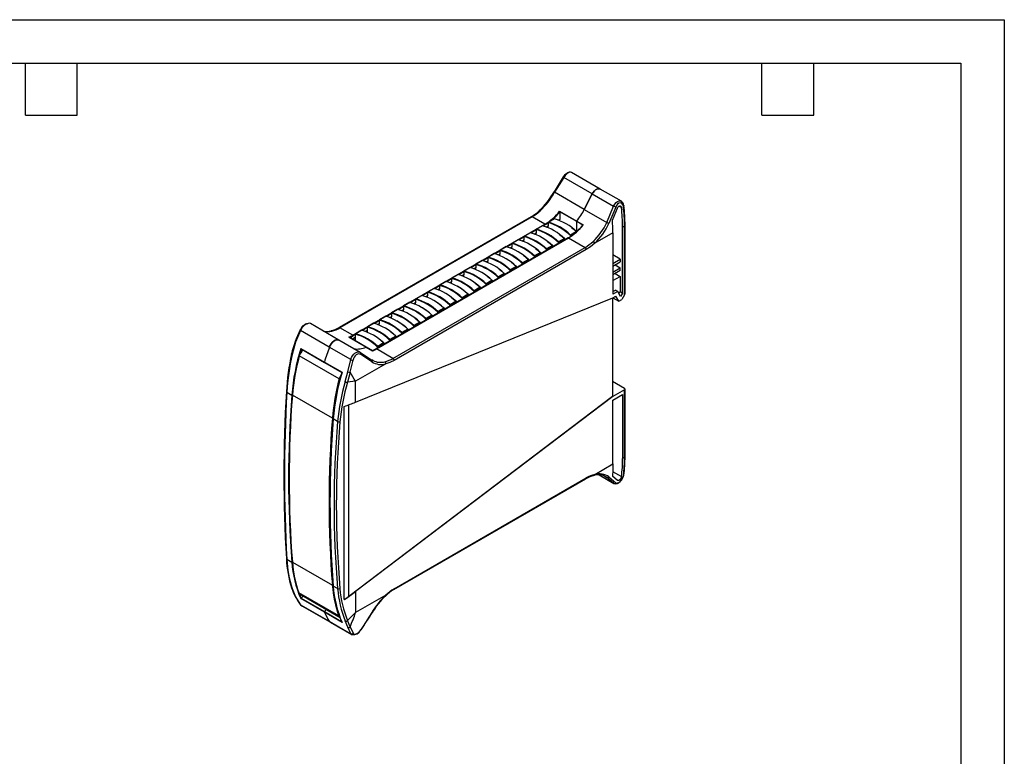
# Model space of a CAD drawing. Header units: millimetres. Extents: x 0 to 559, y 0 to 432.
# Tile 3 of 3: x 270 to 559, y 216 to 432. Entities that reach past the tile are written whole.
import ezdxf

# ---------------------------------------------------------------- set-up
doc = ezdxf.new("R2010")
doc.units = ezdxf.units.MM
doc.header["$LTSCALE"] = 2
doc.layers.add('TEXT', color=140, linetype='Continuous', lineweight=25)

msp = doc.modelspace()

# ---------------------------------------------------------------- linework, layer by layer
at = {"color": 7, "linetype": 'Continuous'}
for p, q in [((0, 431.81), (558.8, 431.81)), ((558.8, 431.81), (558.8, 0.01))]:
    msp.add_line(p, q, dxfattribs=at)
for p, q in [((440.29, 382.18), (431.93, 387)), ((429.48, 385.74), (426.78, 381.37)), ((429.62, 385.57), (426.95, 381.22)), ((438, 380.74), (429.62, 385.57)), ((435.67, 376.19), (426.95, 381.22)), ((446.53, 378.57), (440.29, 382.18)), ((435.67, 376.19), (438, 380.74)), ((438, 380.74), (435.67, 376.19)), ((438, 380.74), (444.25, 377.13)), ((428.42, 375.7), (433.48, 372.78)), ((433.43, 372.65), (428.46, 375.51)), ((428.48, 375.43), (428.48, 373.25)), ((435.67, 376.19), (442.27, 372.38)), ((442.27, 372.38), (444.25, 377.13)), ((444.87, 376.89), (442.89, 372.1)), ((443.89, 373.07), (445.37, 376.61)), ((446.55, 376.75), (445.82, 377.18)), ((420.08, 374.06), (363.76, 341.55)), ((420.33, 374.04), (364.01, 341.53)), ((424.11, 371.85), (420.33, 374.04)), ((426.93, 373.46), (425.11, 372.41)), ((426.93, 373.44), (425.18, 372.43)), ((428.48, 373.25), (428.15, 373.06)), ((433.43, 369.7), (433.43, 372.65)), ((435.21, 371.62), (433.43, 372.65)), ((433.43, 369.7), (433.43, 372.65)), ((433.48, 372.78), (435.35, 371.7)), ((367.8, 339.34), (424.11, 371.85)), ((421.52, 370.11), (420.1, 369.29)), ((421.52, 370.27), (421.52, 370.3)), ((421.52, 370.27), (421.52, 369.23)), ((423.4, 371.42), (421.58, 370.37)), ((423.39, 371.4), (421.64, 370.39)), ((424.22, 371.67), (423.64, 371.34)), ((424.61, 371.02), (425.05, 371.27)), ((425.05, 371.27), (424.61, 371.02)), ((425.05, 372.32), (425.06, 372.34)), ((425.05, 372.32), (425.05, 371.27)), ((425.05, 370.84), (425.05, 371.27)), ((433.4, 369.7), (431.65, 368.69)), ((447.46, 371.33), (446.9, 371)), ((446.9, 351.68), (446.9, 371)), ((447.46, 351.16), (447.46, 371.33)), ((447.61, 351.66), (447.61, 371.54)), ((430.97, 367.86), (374.65, 335.35)), ((374.73, 335.34), (431.04, 367.85)), ((416.33, 367.33), (414.5, 366.28)), ((416.32, 367.32), (414.57, 366.31)), ((417.98, 368.07), (416.57, 367.25)), ((417.54, 366.94), (417.98, 367.19)), ((417.98, 367.19), (417.54, 366.94)), ((417.98, 368.23), (417.99, 368.26)), ((417.98, 368.23), (417.98, 367.19)), ((417.98, 366.76), (417.98, 367.19)), ((419.86, 369.38), (418.04, 368.32)), ((419.86, 369.36), (418.1, 368.35)), ((421.08, 368.98), (421.52, 369.23)), ((421.52, 369.23), (421.08, 368.98)), ((421.52, 368.8), (421.52, 369.23)), ((429.99, 367.59), (428.1, 366.5)), ((429.87, 367.66), (428.11, 366.65)), ((429.99, 367.59), (429.99, 367.57)), ((429.99, 367.57), (429.99, 367.3)), ((430.18, 367.4), (429.99, 367.51)), ((431.04, 367.85), (435.88, 365.06)), ((433.2, 369.45), (431.63, 368.54)), ((431.63, 368.52), (431.63, 368.54)), ((431.63, 368.22), (431.63, 368.52)), ((444.03, 369.35), (438.71, 366.28)), ((444.03, 369.35), (444.03, 351.31)), ((379.57, 332.55), (435.88, 365.06)), ((436.24, 364.44), (379.92, 331.93)), ((410.91, 363.99), (409.5, 363.17)), ((410.91, 364.15), (410.91, 364.18)), ((410.91, 364.15), (410.91, 363.11)), ((412.79, 365.29), (410.97, 364.24)), ((412.79, 365.28), (411.03, 364.26)), ((414.45, 366.03), (413.03, 365.21)), ((414.01, 364.9), (414.45, 365.15)), ((414.45, 365.15), (414.01, 364.9)), ((414.45, 366.19), (414.45, 366.22)), ((414.45, 366.19), (414.45, 365.15)), ((414.45, 364.72), (414.45, 365.15)), ((426.45, 365.55), (424.56, 364.46)), ((424.56, 364.44), (424.56, 364.46)), ((424.56, 364.16), (424.56, 364.44)), ((426.33, 365.62), (424.58, 364.61)), ((426.45, 365.55), (426.45, 365.53)), ((426.45, 365.53), (426.45, 365.25)), ((426.64, 365.36), (426.45, 365.47)), ((428.09, 366.48), (428.1, 366.5)), ((428.09, 366.2), (428.09, 366.48)), ((405.72, 361.21), (403.9, 360.16)), ((405.72, 361.2), (403.96, 360.18)), ((407.38, 361.95), (405.96, 361.13)), ((406.93, 360.81), (407.38, 361.07)), ((407.38, 361.07), (406.93, 360.81)), ((407.38, 362.11), (407.38, 362.14)), ((407.38, 362.11), (407.38, 361.07)), ((407.38, 360.64), (407.38, 361.07)), ((409.26, 363.25), (407.43, 362.2)), ((409.25, 363.24), (407.5, 362.22)), ((410.47, 362.85), (410.91, 363.11)), ((410.91, 363.11), (410.47, 362.85)), ((410.91, 362.68), (410.91, 363.11)), ((419.38, 361.47), (417.49, 360.38)), ((419.26, 361.54), (417.51, 360.53)), ((419.38, 361.47), (419.38, 361.45)), ((419.38, 361.45), (419.38, 361.17)), ((419.57, 361.28), (419.38, 361.39)), ((421.02, 362.4), (421.03, 362.42)), ((421.02, 362.12), (421.02, 362.4)), ((422.92, 363.51), (421.03, 362.42)), ((422.8, 363.58), (421.04, 362.57)), ((422.92, 363.51), (422.92, 363.49)), ((422.92, 363.49), (422.92, 363.21)), ((423.1, 363.32), (422.92, 363.43)), ((446.18, 361.62), (444.03, 362.86)), ((444.03, 360.39), (446.18, 361.62)), ((446.18, 361.62), (446.18, 360.81)), ((400.31, 358.03), (400.31, 358.05)), ((400.31, 358.03), (400.31, 356.99)), ((402.18, 359.17), (400.36, 358.12)), ((402.18, 359.15), (400.43, 358.14)), ((403.84, 359.91), (402.43, 359.09)), ((403.4, 358.77), (403.84, 359.03)), ((403.84, 359.03), (403.4, 358.77)), ((403.84, 360.07), (403.84, 360.09)), ((403.84, 360.07), (403.84, 359.03)), ((403.84, 358.6), (403.84, 359.03)), ((413.95, 358.31), (413.96, 358.34)), ((413.95, 358.04), (413.95, 358.31)), ((415.84, 359.43), (413.96, 358.34)), ((415.73, 359.5), (413.97, 358.49)), ((415.84, 359.43), (415.85, 359.41)), ((415.85, 359.41), (415.85, 359.13)), ((416.03, 359.24), (415.85, 359.35)), ((417.49, 360.36), (417.49, 360.38)), ((417.49, 360.08), (417.49, 360.36)), ((444.03, 359.57), (446.18, 360.81)), ((444.03, 357.85), (446.18, 359.09)), ((446.18, 358.27), (444.03, 357.04)), ((444.69, 359.95), (446.18, 359.09)), ((446.18, 358.27), (446.18, 359.09)), ((395.11, 355.09), (393.29, 354.04)), ((396.77, 355.82), (395.36, 355.01)), ((396.77, 355.99), (396.77, 356.01)), ((396.77, 355.99), (396.77, 354.95)), ((398.65, 357.13), (396.83, 356.08)), ((398.65, 357.11), (396.89, 356.1)), ((400.31, 357.86), (398.89, 357.05)), ((399.86, 356.73), (400.31, 356.99)), ((400.31, 356.99), (399.86, 356.73)), ((400.31, 356.55), (400.31, 356.99)), ((408.77, 355.35), (406.88, 354.26)), ((408.65, 355.42), (406.9, 354.4)), ((408.77, 355.35), (408.78, 355.33)), ((408.78, 355.33), (408.78, 355.05)), ((408.96, 355.16), (408.78, 355.26)), ((412.31, 357.39), (410.42, 356.3)), ((410.42, 356.27), (410.42, 356.3)), ((410.42, 356), (410.42, 356.27)), ((412.19, 357.46), (410.44, 356.45)), ((412.31, 357.39), (412.31, 357.37)), ((412.31, 357.37), (412.31, 357.09)), ((412.5, 357.2), (412.31, 357.3)), ((444.03, 355.32), (446.18, 356.56)), ((444.69, 357.42), (446.18, 356.56)), ((446.18, 356.56), (446.18, 352.1)), ((391.58, 353.05), (389.76, 352)), ((391.57, 353.03), (389.82, 352.02)), ((393.23, 353.78), (391.82, 352.97)), ((392.79, 352.65), (393.23, 352.9)), ((393.23, 352.9), (392.79, 352.65)), ((393.23, 353.95), (393.24, 353.97)), ((393.23, 353.95), (393.23, 352.9)), ((393.23, 352.47), (393.23, 352.9)), ((395.11, 355.07), (393.36, 354.06)), ((396.33, 354.69), (396.77, 354.95)), ((396.77, 354.95), (396.33, 354.69)), ((396.77, 354.51), (396.77, 354.95)), ((405.24, 353.31), (403.35, 352.22)), ((403.35, 352.19), (403.35, 352.22)), ((405.12, 353.38), (403.37, 352.36)), ((405.24, 353.31), (405.24, 353.29)), ((405.24, 353.29), (405.24, 353.01)), ((405.43, 353.12), (405.24, 353.22)), ((406.88, 354.23), (406.88, 354.26)), ((406.88, 353.96), (406.88, 354.23)), ((444.03, 352.14), (444.77, 352.56)), ((445.49, 352.15), (444.77, 352.56)), ((368.62, 319.7), (444.03, 350.24)), ((386.16, 349.7), (384.75, 348.88)), ((386.16, 349.86), (386.17, 349.89)), ((386.16, 349.86), (386.16, 348.82)), ((388.04, 351.01), (386.22, 349.96)), ((388.04, 350.99), (386.29, 349.98)), ((389.7, 351.74), (388.29, 350.93)), ((389.26, 350.61), (389.7, 350.86)), ((389.7, 350.86), (389.26, 350.61)), ((389.7, 351.91), (389.7, 351.93)), ((389.7, 351.91), (389.7, 350.86)), ((389.7, 350.43), (389.7, 350.86)), ((401.7, 351.27), (399.81, 350.18)), ((399.81, 350.15), (399.81, 350.18)), ((399.81, 349.87), (399.81, 350.15)), ((401.58, 351.34), (399.83, 350.32)), ((401.7, 351.27), (401.71, 351.24)), ((401.71, 351.24), (401.71, 350.97)), ((401.89, 351.07), (401.71, 351.18)), ((403.35, 351.91), (403.35, 352.19)), ((443.96, 350.22), (443.96, 321.38)), ((445.49, 352.15), (444.03, 351.31)), ((444.03, 350.24), (444.92, 350.75)), ((444.05, 350.25), (445.74, 349.27)), ((445.74, 349.27), (444.92, 350.75)), ((446.31, 350.67), (445.49, 352.15)), ((445.74, 349.27), (446.68, 349.82)), ((445.84, 351.52), (446.18, 352.1)), ((446.18, 352.1), (446.9, 351.68)), ((446.9, 351.68), (446.31, 350.67)), ((447.46, 351.16), (446.68, 349.82)), ((380.97, 346.92), (379.15, 345.87)), ((380.97, 346.91), (379.21, 345.9)), ((382.63, 347.66), (381.21, 346.84)), ((382.19, 346.53), (382.63, 346.78)), ((382.63, 346.78), (382.19, 346.53)), ((382.63, 347.82), (382.63, 347.85)), ((382.63, 347.82), (382.63, 346.78)), ((382.63, 346.35), (382.63, 346.78)), ((384.51, 348.97), (382.69, 347.91)), ((384.5, 348.95), (382.75, 347.94)), ((385.72, 348.57), (386.16, 348.82)), ((386.16, 348.82), (385.72, 348.57)), ((386.16, 348.39), (386.16, 348.82)), ((394.63, 347.18), (392.74, 346.09)), ((394.51, 347.25), (392.76, 346.24)), ((394.63, 347.18), (394.63, 347.16)), ((394.63, 347.16), (394.63, 346.89)), ((394.82, 346.99), (394.63, 347.1)), ((396.27, 348.11), (396.28, 348.13)), ((396.27, 347.83), (396.27, 348.11)), ((398.17, 349.23), (396.28, 348.13)), ((398.05, 349.29), (396.29, 348.28)), ((398.17, 349.23), (398.17, 349.2)), ((398.17, 349.2), (398.17, 348.93)), ((398.36, 349.03), (398.17, 349.14)), ((375.56, 343.58), (374.14, 342.76)), ((375.56, 343.74), (375.56, 343.77)), ((375.56, 343.74), (375.56, 342.7)), ((377.44, 344.88), (375.61, 343.83)), ((377.43, 344.87), (375.68, 343.85)), ((379.09, 345.62), (377.68, 344.8)), ((378.65, 344.49), (379.09, 344.74)), ((379.09, 344.74), (378.65, 344.49)), ((379.09, 345.78), (379.09, 345.81)), ((379.09, 345.78), (379.09, 344.74)), ((379.09, 344.31), (379.09, 344.74)), ((389.2, 344.03), (389.21, 344.05)), ((389.2, 343.75), (389.2, 344.03)), ((391.1, 345.14), (389.21, 344.05)), ((390.98, 345.21), (389.22, 344.2)), ((391.1, 345.14), (391.1, 345.12)), ((391.1, 345.12), (391.1, 344.84)), ((391.28, 344.95), (391.1, 345.06)), ((392.74, 346.07), (392.74, 346.09)), ((392.74, 345.79), (392.74, 346.07)), ((352.43, 341.04), (352.35, 340.88)), ((352.57, 340.84), (352.48, 340.66)), ((360.9, 335.8), (352.48, 340.66)), ((355.34, 342.72), (355.09, 342.81)), ((363.71, 337.9), (355.34, 342.73)), ((367.8, 339.34), (364.01, 341.53)), ((370.36, 340.8), (368.54, 339.75)), ((370.36, 340.78), (368.61, 339.77)), ((372.02, 341.54), (370.61, 340.72)), ((371.58, 340.4), (372.02, 340.66)), ((372.02, 340.66), (371.58, 340.4)), ((372.02, 341.7), (372.02, 341.73)), ((372.02, 341.7), (372.02, 340.66)), ((372.02, 340.66), (372.02, 340.23)), ((373.9, 342.84), (372.08, 341.79)), ((373.9, 342.83), (372.14, 341.81)), ((375.11, 342.44), (375.56, 342.7)), ((375.56, 342.7), (375.11, 342.44)), ((375.56, 342.27), (375.56, 342.7)), ((384.02, 341.06), (382.14, 339.97)), ((383.91, 341.13), (382.15, 340.12)), ((384.02, 341.06), (384.03, 341.04)), ((384.03, 341.04), (384.03, 340.76)), ((384.21, 340.87), (384.03, 340.98)), ((387.56, 343.1), (385.67, 342.01)), ((385.67, 341.99), (385.67, 342.01)), ((385.67, 341.71), (385.67, 341.99)), ((387.44, 343.17), (385.69, 342.16)), ((387.56, 343.1), (387.56, 343.08)), ((387.56, 343.08), (387.56, 342.8)), ((387.75, 342.91), (387.56, 343.02)), ((369.96, 334.29), (363.71, 337.9)), ((366.62, 338.76), (371.68, 335.84)), ((371.74, 335.84), (366.74, 338.72)), ((368.49, 338.62), (367.7, 338.17)), ((367.74, 338.15), (367.77, 338.21)), ((368.49, 338.62), (367.77, 338.21)), ((368.49, 339.5), (367.9, 339.16)), ((368.49, 339.66), (368.49, 339.68)), ((368.49, 339.66), (368.49, 338.62)), ((368.49, 338.62), (368.49, 337.72)), ((380.49, 339.02), (378.6, 337.93)), ((378.6, 337.9), (378.6, 337.93)), ((378.6, 337.63), (378.6, 337.9)), ((380.37, 339.09), (378.62, 338.08)), ((380.49, 339.02), (380.49, 339)), ((380.49, 339), (380.49, 338.72)), ((380.68, 338.83), (380.49, 338.94)), ((382.13, 339.95), (382.14, 339.97)), ((382.13, 339.67), (382.13, 339.95)), ((352.69, 335.28), (352.24, 333.71)), ((352.53, 335.47), (359.46, 331.47)), ((352.65, 335.3), (359.48, 331.35)), ((367.21, 332.16), (360.9, 335.8)), ((371.68, 335.84), (373.55, 334.76)), ((373.55, 334.79), (371.74, 335.84)), ((379.57, 332.55), (374.73, 335.34)), ((375.06, 335.89), (376.95, 336.98)), ((375.06, 335.89), (375.06, 335.86)), ((375.06, 335.59), (375.06, 335.86)), ((376.83, 337.05), (375.08, 336.04)), ((376.96, 336.96), (376.95, 336.98)), ((376.96, 336.96), (376.96, 336.68)), ((377.14, 336.79), (376.96, 336.89)), ((363.8, 326.51), (352.09, 333.27)), ((366.34, 328.6), (367.21, 332.16)), ((367.01, 328.46), (367.87, 332.01)), ((369.62, 334.41), (370.01, 334.26)), ((370.01, 334.26), (373.28, 332.13)), ((373.37, 331.53), (370.1, 333.7)), ((373.8, 331.84), (373.34, 332.08)), ((359.46, 331.47), (364.66, 328.47)), ((359.48, 331.35), (364.58, 328.41)), ((377.45, 330.91), (368.62, 325.82)), ((365.57, 325.72), (366.34, 328.6)), ((367.01, 328.46), (366.23, 325.55)), ((368.62, 325.82), (366.23, 325.55)), ((368.62, 319.7), (368.62, 325.82)), ((447.46, 323.73), (443.96, 325.75)), ((447.61, 303.76), (447.61, 323.52)), ((348.45, 322.63), (349.91, 321.79)), ((361.79, 315), (350.08, 321.76)), ((443.96, 321.38), (366.63, 262.78)), ((444.03, 321.34), (368.62, 264.19)), ((443.96, 321.38), (444.03, 321.34)), ((447.46, 323.32), (444.03, 321.34)), ((444.03, 320.28), (446.9, 321.93)), ((446.9, 321.93), (446.9, 303.23)), ((447.46, 303.56), (447.46, 323.32)), ((365.28, 261.82), (365.28, 318.47)), ((366.63, 262.78), (366.63, 318.94)), ((444.03, 301.58), (444.03, 320.28)), ((363.34, 314.04), (362.04, 314.79)), ((447.46, 303.56), (446.9, 303.23)), ((438.71, 298.51), (444.03, 301.58)), ((379.92, 264.98), (436.24, 297.49)), ((440, 298.38), (444.33, 295.89)), ((440.02, 298.38), (444.25, 295.94)), ((441.44, 298.08), (442.27, 297.6)), ((441.81, 297.92), (441.68, 297.99)), ((444.25, 295.94), (442.27, 297.6)), ((442.89, 297.78), (444.87, 296.09)), ((445.37, 296.79), (443.89, 298.03)), ((443.97, 299.37), (446.55, 297.88)), ((379.82, 264.75), (436.13, 297.26)), ((444.25, 295.94), (444.34, 295.91)), ((444.34, 295.91), (444.46, 295.86)), ((348.45, 273.64), (349.91, 272.8)), ((350.08, 272.78), (361.79, 266.02)), ((361.99, 265.86), (362.04, 265.4)), ((363.34, 265.05), (362.04, 265.8)), ((363.72, 257.04), (352.01, 263.8)), ((352.16, 263.53), (352.18, 263.49)), ((352.33, 263.39), (364.04, 256.63)), ((352.69, 262.27), (353.25, 262.86)), ((368.62, 264.19), (368.62, 258.04)), ((377.45, 263.14), (368.62, 258.04)), ((352.39, 260.42), (352.49, 260.3)), ((352.48, 260.34), (360.9, 255.48)), ((352.48, 260.34), (352.57, 260.23)), ((352.49, 260.3), (353, 259.94)), ((352.49, 260.3), (352.57, 260.23)), ((359.46, 258.14), (352.53, 262.14)), ((352.57, 260.23), (352.85, 260.02)), ((352.69, 262.27), (359.52, 258.33)), ((352.84, 260.01), (361.21, 255.18)), ((364.66, 255.14), (359.46, 258.14)), ((359.52, 258.33), (360.07, 258.92)), ((360.07, 258.92), (359.52, 258.33)), ((359.52, 258.33), (364.49, 255.46)), ((368.62, 258.04), (366.23, 255.7)), ((373.37, 258.02), (370.1, 252.95)), ((360.9, 255.48), (367.21, 251.84)), ((361.21, 255.18), (367.46, 251.57)), ((366.34, 253.73), (365.57, 255.58)), ((367.01, 253.85), (366.23, 255.7)), ((367.21, 251.84), (366.34, 253.73)), ((367.01, 253.85), (367.87, 251.95)), ((367.57, 251.54), (367.46, 251.58))]:
    msp.add_line(p, q)
at = {"flags": 128}
for points in [[(431.93, 387), (431.58, 387.12), (431.26, 387.11), (430.79, 386.96), (430.2, 386.56), (429.84, 386.21), (429.48, 385.74)], [(431.92, 386.98), (431.8, 387.06), (431.42, 387.07), (430.96, 386.9), (430.52, 386.6), (430.06, 386.15), (429.62, 385.57)], [(426.95, 381.22), (426.83, 381.31), (426.78, 381.36), (426.8, 381.37)], [(438, 380.74), (438.27, 381.2), (438.61, 381.6), (438.97, 381.93), (439.35, 382.15), (439.72, 382.27), (440.06, 382.26), (440.29, 382.18)], [(440.29, 382.18), (440.06, 382.26), (439.72, 382.27), (439.35, 382.15), (438.97, 381.93), (438.61, 381.6), (438.27, 381.2), (438, 380.74)], [(444.25, 377.13), (444.59, 377.76), (445, 378.23), (445.43, 378.54), (445.89, 378.69), (446.35, 378.65), (446.54, 378.54)], [(422.7, 375.8), (422.58, 375.85), (422.48, 375.85), (422.47, 375.83)], [(428.48, 375.43), (428.47, 375.5), (428.46, 375.51)], [(447.11, 377.14), (447, 377.56), (446.79, 377.88), (446.49, 378.07), (446.14, 378.11), (445.77, 378), (445.41, 377.74), (445.1, 377.35), (444.87, 376.89)], [(445.37, 376.61), (445.5, 376.87), (445.66, 377.06), (445.85, 377.19), (446.05, 377.26), (446.22, 377.24), (446.39, 377.14), (446.47, 377.03), (446.55, 376.75)], [(447.25, 377.34), (447.26, 377.33), (447.22, 377.23), (447.11, 377.14)], [(426.93, 373.46), (426.93, 373.45), (426.93, 373.44), (426.93, 373.44)], [(423.4, 371.41), (423.4, 371.41), (423.39, 371.4), (423.39, 371.4)], [(425.05, 372.2), (424.77, 372.01), (424.22, 371.67)], [(431.95, 370.92), (432.72, 370.32), (433.43, 369.7)], [(416.33, 367.33), (416.32, 367.33), (416.32, 367.32), (416.32, 367.32)], [(419.86, 369.37), (419.86, 369.37), (419.86, 369.36), (419.86, 369.36)], [(424.88, 366.83), (425.65, 366.23), (426.36, 365.62)], [(428.42, 368.88), (429.18, 368.27), (429.89, 367.66)], [(412.79, 365.29), (412.79, 365.29), (412.79, 365.28), (412.79, 365.28)], [(421.35, 364.79), (422.11, 364.19), (422.82, 363.58)], [(438.71, 366.28), (437.49, 365.27), (436.24, 364.44)], [(405.72, 361.21), (405.72, 361.21), (405.72, 361.2), (405.72, 361.2)], [(409.26, 363.25), (409.25, 363.25), (409.25, 363.24), (409.25, 363.24)], [(417.81, 362.75), (418.58, 362.15), (419.29, 361.54)], [(402.18, 359.17), (402.18, 359.16), (402.18, 359.15), (402.18, 359.15)], [(410.74, 358.67), (411.5, 358.07), (412.21, 357.46)], [(414.28, 360.71), (415.04, 360.11), (415.75, 359.5)], [(395.11, 355.09), (395.11, 355.08), (395.11, 355.07), (395.11, 355.07)], [(398.65, 357.13), (398.65, 357.12), (398.65, 357.11), (398.65, 357.11)], [(407.21, 356.63), (407.97, 356.03), (408.68, 355.41)], [(391.58, 353.05), (391.58, 353.04), (391.57, 353.03), (391.57, 353.03)], [(403.67, 354.59), (404.43, 353.99), (405.14, 353.37)], [(388.04, 351), (388.04, 351), (388.04, 350.99), (388.04, 350.99)], [(396.6, 350.51), (397.36, 349.91), (398.07, 349.29)], [(447.46, 351.16), (447.57, 351.4), (447.61, 351.66)], [(380.97, 346.92), (380.97, 346.92), (380.97, 346.91), (380.97, 346.91)], [(384.51, 348.96), (384.5, 348.96), (384.5, 348.95), (384.5, 348.95)], [(377.44, 344.88), (377.43, 344.88), (377.43, 344.87), (377.43, 344.87)], [(385.99, 344.38), (386.76, 343.78), (387.47, 343.17)], [(352.48, 340.66), (351.02, 337.26), (349.99, 333.66)], [(352.48, 340.66), (352.37, 340.77), (352.34, 340.85), (352.37, 340.9)], [(352.44, 341.03), (352.43, 340.99), (352.48, 340.92), (352.57, 340.84)], [(370.37, 340.8), (370.36, 340.8), (370.36, 340.79), (370.36, 340.78)], [(373.9, 342.84), (373.9, 342.84), (373.9, 342.83), (373.9, 342.83)], [(360.9, 335.8), (361.14, 336.33), (361.46, 336.83), (361.83, 337.27), (362.23, 337.63), (362.65, 337.87), (363.06, 338), (363.43, 338), (363.71, 337.9)], [(363.71, 337.9), (363.43, 338), (363.06, 338), (362.65, 337.87), (362.23, 337.63), (361.83, 337.27), (361.46, 336.83), (361.14, 336.33), (360.9, 335.8)], [(361.64, 340.55), (361.5, 340.59), (361.43, 340.58)], [(378.92, 340.3), (379.68, 339.7), (380.39, 339.09)], [(374.65, 335.35), (374.23, 335.12), (373.47, 334.76)], [(349.99, 333.66), (349.87, 333.74), (349.83, 333.82), (349.84, 333.83)], [(367.21, 332.16), (367.44, 332.8), (367.74, 333.33), (368.07, 333.75), (368.41, 334.06), (368.81, 334.3), (369.22, 334.42), (369.62, 334.41)], [(370.1, 333.7), (369.81, 333.82), (369.48, 333.84), (369.14, 333.75), (368.8, 333.55), (368.49, 333.26), (368.23, 332.89), (368.01, 332.46), (367.87, 332.01)], [(373.5, 332), (373.59, 331.94), (373.7, 331.89)], [(359.46, 331.47), (359.45, 331.42), (359.46, 331.38), (359.48, 331.35), (359.52, 331.34)], [(379.92, 331.93), (378.67, 331.32), (377.45, 330.91)], [(364.66, 328.47), (364.61, 328.44), (364.59, 328.43), (364.58, 328.42), (364.58, 328.41), (364.59, 328.41), (364.61, 328.41)], [(348.32, 322.83), (348.32, 322.77), (348.37, 322.7), (348.45, 322.63)], [(362.04, 314.79), (362.02, 314.8), (362.01, 314.82), (362, 314.83), (361.99, 314.85), (362, 314.86), (362.01, 314.88), (362.02, 314.89), (362.04, 314.9)], [(444.03, 301.58), (444, 299.78), (443.89, 298.03)], [(442.27, 297.6), (441.99, 297.81), (441.81, 297.92)], [(444.43, 295.84), (444.91, 295.77), (445.36, 295.88), (445.74, 296.09), (446.04, 296.31), (446.62, 296.92), (447, 297.53), (447.16, 297.92), (447.26, 298.34)], [(444.87, 296.09), (445.1, 296), (445.41, 296.03), (445.77, 296.2), (446.14, 296.49), (446.49, 296.86), (446.79, 297.29), (447, 297.73), (447.11, 298.15)], [(446.55, 297.88), (446.49, 297.63), (446.35, 297.37), (446.17, 297.12), (445.96, 296.92), (445.74, 296.79), (445.55, 296.74), (445.4, 296.77), (445.37, 296.79)], [(447.11, 298.15), (447.22, 298.25), (447.25, 298.34)], [(349.99, 265.07), (349.87, 265.18), (349.86, 265.24)], [(349.99, 265.07), (351.02, 262.65), (352.48, 260.34)], [(352.18, 263.49), (352.2, 263.43), (352.69, 262.27)], [(377.43, 262.98), (377.46, 263.03), (377.45, 263.14)], [(352.39, 260.42), (352.39, 260.42), (352.48, 260.34)], [(373.37, 258.02), (373.44, 258), (373.43, 258.01)], [(361.21, 255.18), (361.14, 255.22), (360.9, 255.48)], [(360.9, 255.48), (361.14, 255.22), (361.21, 255.18)], [(367.46, 251.58), (367.44, 251.59), (367.21, 251.84)], [(367.87, 251.95), (368.01, 251.77), (368.23, 251.68), (368.5, 251.68), (368.8, 251.78), (369.14, 251.97), (369.48, 252.24), (369.81, 252.57), (370.1, 252.95)], [(370.1, 252.95), (370.16, 252.93), (370.16, 252.94)]]:
    msp.add_lwpolyline(points, dxfattribs=at)
for centre, radius, start, end in [((429.73, 385.81), 0.26, 195.8459, 245.3911), ((406.23, 392.96), 23.6, 313.473, 330.578), ((406.42, 392.91), 23.62, 313.5852, 330.3421), ((445.67, 377.23), 1.59, 3.9858, 57.6049), ((413.09, 385.96), 13.8, 300.4113, 312.7853), ((413.38, 385.87), 13.72, 300.3968, 312.7728), ((416, 385.28), 15.69, 301.1365, 322.3626), ((414.85, 386.35), 17.46, 309.7746, 321.2915), ((429.24, 375.77), 0.819, 185.0717, 198.5775), ((417.39, 385.53), 20.53, 321.6062, 332.922), ((417.39, 385.53), 20.53, 321.6062, 332.922), ((399.15, 259.62), 125.87, 68.7026, 69.0049), ((396.71, 370.91), 50.18, 0.112, 6.6919), ((397.23, 371.23), 50.23, 0.1142, 6.7593), ((397.38, 371.44), 50.23, 0.1142, 6.7571), ((420.18, 373.83), 0.251, 54.3824, 114.3071), ((425.18, 372.29), 0.137, 93.6674, 159.238), ((420.84, 357.44), 15.6, 46.1454, 73.8599), ((422.59, 358.45), 15.6, 46.1454, 73.8599), ((433.66, 372.64), 0.23, 140.534, 177.3798), ((433.66, 372.64), 0.23, 140.534, 177.3798), ((395.54, 369.31), 48.49, 0.0496, 4.4429), ((421.65, 370.25), 0.137, 93.6674, 159.238), ((417.29, 355.36), 15.5, 45.8285, 74.1769), ((417.3, 355.4), 15.6, 46.1454, 73.8599), ((419.06, 356.41), 15.6, 46.1454, 73.8599), ((423.99, 371.66), 0.231, 2.6055, 57.3945), ((420.83, 357.4), 15.5, 45.8285, 74.1769), ((422.79, 381.3), 15.78, 301.09, 321.8428), ((422.93, 381.28), 15.69, 301.1365, 322.3626), ((435.39, 371.47), 0.232, 98.9623, 140.8446), ((426.79, 379.32), 16.96, 312.5532, 335.8523), ((426.58, 379.4), 17.86, 312.7609, 335.8959), ((447.37, 383.09), 11.87, 244.5092, 247.7991), ((447.37, 371.55), 0.24, 292.7377, 355.9567), ((411.99, 352.33), 15.6, 46.1454, 73.8599), ((413.76, 353.32), 15.5, 45.8285, 74.1769), ((418.11, 368.21), 0.137, 93.6674, 159.238), ((413.77, 353.36), 15.6, 46.1454, 73.8599), ((415.52, 354.37), 15.6, 46.1454, 73.8599), ((427.25, 366.67), 0.868, 348.6721, 358.4702), ((429.86, 367.51), 0.148, 32.3112, 87.6382), ((431, 367.79), 0.0754, 54.3818, 114.314), ((430.78, 368.72), 0.868, 348.6721, 358.4702), ((428.94, 376.89), 13.72, 300.3968, 312.7728), ((437.71, 365.9), 1.07, 20.8923, 59.153), ((411.04, 364.13), 0.137, 93.6674, 159.238), ((406.68, 349.23), 15.5, 45.8285, 74.1769), ((406.7, 349.28), 15.6, 46.1454, 73.8599), ((408.45, 350.29), 15.6, 46.1454, 73.8599), ((414.58, 366.17), 0.137, 93.6674, 159.238), ((410.22, 351.28), 15.5, 45.8285, 74.1769), ((410.23, 351.32), 15.6, 46.1454, 73.8599), ((423.71, 364.63), 0.868, 348.6721, 358.4702), ((426.33, 365.47), 0.148, 32.3112, 87.6382), ((435.47, 364.41), 0.768, 2.6055, 57.3945), ((401.38, 346.21), 15.6, 46.1454, 73.8599), ((407.51, 362.09), 0.137, 93.6674, 159.238), ((403.15, 347.19), 15.5, 45.8285, 74.1769), ((403.16, 347.23), 15.6, 46.1454, 73.8599), ((404.91, 348.25), 15.6, 46.1454, 73.8599), ((419.25, 361.39), 0.148, 32.3112, 87.6382), ((420.17, 362.59), 0.868, 348.6721, 358.4702), ((422.79, 363.43), 0.148, 32.3112, 87.6382), ((400.44, 358), 0.142, 94.9623, 157.9431), ((396.08, 343.11), 15.5, 45.8285, 74.1769), ((396.09, 343.15), 15.6, 46.1454, 73.8599), ((397.84, 344.16), 15.6, 46.1454, 73.8599), ((403.97, 360.05), 0.137, 93.6674, 159.238), ((399.61, 345.15), 15.5, 45.8285, 74.1769), ((399.62, 345.19), 15.6, 46.1454, 73.8599), ((413.1, 358.51), 0.868, 348.6721, 358.4702), ((415.72, 359.35), 0.148, 32.3112, 87.6382), ((416.64, 360.55), 0.868, 348.6721, 358.4702), ((396.9, 355.96), 0.142, 94.9623, 157.9431), ((392.54, 341.07), 15.5, 45.8285, 74.1769), ((392.55, 341.11), 15.6, 46.1454, 73.8599), ((394.31, 342.12), 15.6, 46.1454, 73.8599), ((408.65, 355.27), 0.148, 32.3112, 87.6382), ((409.57, 356.47), 0.868, 348.6721, 358.4702), ((412.18, 357.31), 0.148, 32.3112, 87.6382), ((387.24, 338.04), 15.6, 46.1454, 73.8599), ((389.01, 339.03), 15.5, 45.8285, 74.1769), ((393.36, 353.92), 0.137, 93.6674, 159.238), ((389.02, 339.07), 15.6, 46.1454, 73.8599), ((390.77, 340.08), 15.6, 46.1454, 73.8599), ((388.97, 337.52), 18.72, 47.5286, 59.7831), ((402.5, 352.39), 0.868, 348.6721, 358.4702), ((405.11, 353.23), 0.148, 32.3112, 87.6382), ((406.03, 354.43), 0.868, 348.6721, 358.4702), ((381.94, 334.95), 15.5, 45.8285, 74.1769), ((386.3, 349.84), 0.142, 94.9623, 157.9431), ((381.95, 334.99), 15.6, 46.1454, 73.8599), ((383.7, 336), 15.6, 46.1454, 73.8599), ((389.83, 351.88), 0.137, 93.6674, 159.238), ((385.47, 336.99), 15.5, 45.8285, 74.1769), ((385.48, 337.03), 15.6, 46.1454, 73.8599), ((381.9, 333.45), 18.72, 47.5279, 59.8015), ((398.96, 350.35), 0.868, 348.6721, 358.4702), ((401.58, 351.19), 0.148, 32.3112, 87.6382), ((376.63, 331.92), 15.6, 46.1454, 73.8599), ((382.76, 347.8), 0.142, 94.9623, 157.9431), ((378.4, 332.91), 15.5, 45.8285, 74.1769), ((378.41, 332.95), 15.6, 46.1454, 73.8599), ((380.17, 333.96), 15.6, 46.1454, 73.8599), ((378.36, 331.4), 18.72, 47.518, 59.8043), ((394.51, 347.1), 0.148, 32.3112, 87.6382), ((395.43, 348.3), 0.868, 348.6721, 358.4702), ((398.04, 349.15), 0.148, 32.3112, 87.6382), ((375.69, 343.72), 0.137, 93.6674, 159.238), ((371.33, 328.82), 15.5, 45.8285, 74.1769), ((371.34, 328.87), 15.6, 46.1454, 73.8599), ((373.09, 329.88), 15.6, 46.1454, 73.8599), ((379.22, 345.76), 0.137, 93.6674, 159.238), ((374.86, 330.87), 15.5, 45.8285, 74.1769), ((374.88, 330.91), 15.6, 46.1454, 73.8599), ((388.35, 344.22), 0.868, 348.6721, 358.4702), ((390.98, 345.07), 0.14, 30.4923, 89.4571), ((391.89, 346.26), 0.868, 348.6721, 358.4702), ((379.29, 327.3), 30.17, 153.2476, 167.4895), ((355.13, 339.87), 2.94, 90.8506, 156.6124), ((355.44, 339.77), 3.07, 96.655, 159.5001), ((359.23, 349.2), 8.89, 284.2523, 300.6358), ((359.43, 349.28), 9.01, 284.2091, 300.6057), ((363.87, 341.32), 0.252, 54.405, 114.0481), ((366.02, 325.8), 15.6, 46.1454, 73.8599), ((372.16, 341.67), 0.142, 94.9623, 157.9431), ((367.79, 326.78), 15.5, 45.8285, 74.1769), ((367.81, 326.82), 15.6, 46.1454, 73.8599), ((369.56, 327.84), 15.6, 46.1454, 73.8599), ((371.29, 327.32), 18.72, 47.528, 59.7986), ((383.9, 340.98), 0.148, 32.3112, 87.6382), ((384.82, 342.18), 0.868, 348.6721, 358.4702), ((387.43, 343.02), 0.148, 32.3112, 87.6382), ((360.12, 345.5), 5.09, 259.4543, 284.8418), ((360.32, 345.17), 4.8, 256.3217, 285.8826), ((362.7, 348.12), 10.15, 292.6971, 300.1306), ((366.6, 338.48), 0.279, 59.3685, 85.9808), ((362.68, 348.18), 10.42, 293.8015, 300.0997), ((367.67, 339.15), 0.231, 2.6055, 57.3945), ((368.62, 339.63), 0.142, 94.9623, 157.9431), ((364.26, 324.74), 15.5, 45.8285, 74.1769), ((364.27, 324.78), 15.6, 46.1454, 73.8599), ((363.37, 322.18), 20.08, 47.8138, 54.9483), ((377.75, 338.1), 0.868, 348.6721, 358.4702), ((380.36, 338.94), 0.148, 32.3112, 87.6382), ((381.28, 340.14), 0.868, 348.6721, 358.4702), ((414.06, 316.6), 64.36, 162.9501, 175.3755), ((355.09, 332.48), 3.1, 126.8558, 165.2536), ((352.84, 335.55), 0.319, 194.7828, 233.9451), ((433.3, 309.24), 77.11, 159.8556, 163.2452), ((433.3, 309.24), 77.11, 159.8556, 163.2452), ((369.12, 341.39), 6.11, 260.4695, 294.7695), ((369.12, 341.39), 6.11, 260.4695, 294.7695), ((371.71, 335.78), 0.0667, 63.261, 116.9464), ((371.71, 335.78), 0.0667, 63.261, 116.9464), ((369.63, 344.12), 10.15, 292.6971, 300.1306), ((374.68, 335.28), 0.0754, 54.3818, 114.314), ((374.21, 336.06), 0.868, 348.6721, 358.4702), ((376.83, 336.9), 0.148, 32.3112, 87.6382), ((417.67, 318.82), 69.48, 167.5255, 176.6956), ((417.76, 318.63), 69.42, 167.4929, 176.6963), ((412.56, 316.81), 62.67, 164.775, 175.4702), ((368.14, 334.74), 2.75, 250.0505, 264.2134), ((369.74, 333.93), 0.426, 327.2435, 50.9916), ((373, 331.78), 0.444, 325.574, 52.1986), ((374.98, 340.3), 9.01, 284.2091, 300.6057), ((379.16, 331.9), 0.768, 2.6055, 57.3945), ((359.55, 331.43), 0.103, 154.1169, 227.2338), ((376.1, 335.8), 5.07, 237.3836, 285.4272), ((375.87, 336.31), 4.92, 243.782, 285.6266), ((376.84, 331.05), 0.626, 347.2696, 55.3136), ((424.27, 310.05), 62.67, 164.775, 175.4702), ((426.19, 309.6), 64.36, 162.9501, 175.3755), ((425.9, 309.74), 64.07, 163.0648, 175.3818), ((366.96, 325.63), 3.28, 141.3384, 164.5421), ((367.03, 330.14), 1.69, 245.8872, 269.5328), ((311.68, 292.99), 65.72, 29.9615, 32.6569), ((423.81, 308.54), 60.72, 163.5701, 174.8065), ((422.97, 308.63), 59.2, 163.3916, 174.8123), ((366.18, 326.77), 1.22, 239.6725, 272.4007), ((447.38, 323.52), 0.218, 290.7834, 69.2166), ((758.06, 298.34), 410.48, 176.5797, 183.4206), ((760.07, 298.14), 412.34, 176.5942, 183.4058), ((665.99, 297.29), 317.03, 175.5684, 184.4316), ((665.02, 297.27), 315.89, 175.5537, 184.4463), ((350.03, 322.02), 0.26, 242.5618, 281.5196), ((676.73, 290.51), 315.89, 175.5537, 184.4463), ((684.74, 290.18), 323.65, 175.6186, 182.6437), ((677.07, 290.29), 315.98, 175.5537, 184.4463), ((649.07, 289.54), 286.78, 175.0999, 184.9001), ((644.76, 289.52), 281.81, 175.0208, 184.9792), ((363.74, 314.78), 0.846, 241.7901, 288.5043), ((406.34, 303.13), 40.56, 352.5547, 0.1413), ((406.93, 303.46), 40.54, 352.4742, 0.1416), ((406.98, 303.66), 40.63, 352.474, 0.1382), ((447.36, 303.79), 0.251, 294.3747, 354.3052), ((440.67, 289.61), 8.89, 104.2523, 120.6358), ((435.99, 297.46), 0.246, 305.0133, 6.2988), ((441.02, 289.41), 9.39, 104.2091, 120.6057), ((438.42, 298.52), 0.295, 280.9697, 356.7641), ((439.76, 293.72), 4.68, 65.8706, 105.854), ((440.08, 293.97), 4.74, 53.5954, 106.7577), ((442.48, 298.05), 0.491, 244.9035, 327.5501), ((444.47, 296.37), 0.486, 242.625, 324.5579), ((605.82, 286.02), 244.66, 182.5387, 184.7273), ((383.36, 275.67), 35.1, 182.9735, 197.2846), ((348.53, 273.84), 0.218, 178.6801, 248.5141), ((382.69, 275.33), 34.27, 182.8349, 197.4311), ((381.46, 274.9), 31.61, 183.811, 203.8027), ((350.01, 272.99), 0.213, 243.0743, 290.5008), ((383.04, 275.14), 33.05, 184.0926, 200.0779), ((394.75, 268.38), 33.05, 184.0926, 200.0779), ((362.07, 265.87), 0.0787, 188.145, 244.3655), ((393.58, 267.9), 31.61, 183.811, 203.8027), ((366.18, 270.78), 17.24, 198.7337, 216.8994), ((352.72, 264.04), 0.757, 198.8214, 238.6883), ((393.1, 267.81), 31.16, 184.4504, 203.8306), ((363.66, 265.7), 0.724, 243.8727, 298.8974), ((395.53, 267.63), 32.29, 184.5915, 201.9166), ((395.77, 267.67), 31.87, 184.6932, 202.0638), ((393.63, 246.06), 23.53, 133.4401, 149.4332), ((393.46, 246.04), 23.32, 133.4334, 149.1625), ((386.8, 252.85), 13.8, 120.4113, 132.7853), ((387.16, 252.65), 14.3, 120.3968, 132.7728), ((379.69, 264.95), 0.238, 302.6991, 7.3905), ((352.19, 262.72), 0.673, 300.0591, 317.9823), ((359.65, 258.19), 0.198, 133.0331, 194.1288), ((359.65, 258.19), 0.198, 133.0331, 194.1288), ((379.96, 267.54), 22.55, 204.6379, 212.3335), ((379.96, 267.54), 22.55, 204.6379, 212.3335), ((364.43, 257.28), 0.757, 198.8214, 238.6883), ((304.35, 280.23), 67.99, 337.1635, 340.9517), ((281.78, 313.83), 107.33, 325.4319, 328.6537), ((364.81, 255.3), 0.226, 200.4041, 226.1243), ((365.81, 256.13), 0.607, 246.2968, 313.9476), ((366.6, 254.24), 0.569, 242.5466, 316.5293), ((367.47, 252.32), 0.542, 241.1069, 317.3638), ((367.88, 254.05), 2.53, 262.3403, 333.929)]:
    msp.add_arc(centre, radius, start, end)
for centre, major_axis, ratio, start_param, end_param in [((324.92, 344.93), (61.71, -6.98), 0.486407, 5.479042, 5.552782), ((324.92, 289.42), (61.45, 9.89), 0.657973, 5.318561, 5.3923), ((348.95, 272.99), (24.86, 4), 0.657973, 5.318561, 5.3923)]:
    msp.add_ellipse(centre, major_axis=major_axis, ratio=ratio, start_param=start_param, end_param=end_param)
at = {"layer": 'TEXT'}
for p, q in [((12.7, 419.1), (546.1, 419.1)), ((271.78, 403.86), (271.78, 419.1)), ((287.02, 403.86), (287.02, 419.1)), ((487.68, 403.86), (487.68, 419.1)), ((502.92, 403.86), (502.92, 419.1)), ((546.1, 419.1), (546.1, 12.7)), ((271.78, 403.86), (287.02, 403.86)), ((487.68, 403.86), (502.92, 403.86))]:
    msp.add_line(p, q, dxfattribs=at)

doc.saveas('drawing.dxf')
